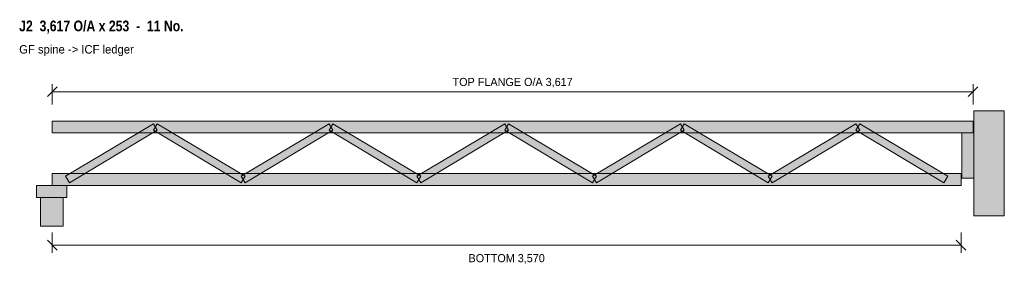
# Model space of a CAD drawing. Header units: millimetres. Extents: x 2636 to 6504, y 2015 to 2976.
import ezdxf
from ezdxf.enums import TextEntityAlignment as Align

# ---------------------------------------------------------------- set-up
doc = ezdxf.new("R2010")
doc.units = ezdxf.units.MM
for name, color, linetype in [('FILL-LIGHT', 7, 'Continuous'), ('FILL-MASONRY_FILL', 7, 'Continuous'), ('FILL-TIMBER', 7, 'Continuous'), ('LINE-C_595966', 7, 'Continuous'), ('LINE-C_6B451A', 7, 'Continuous'), ('LINE-C_735940', 7, 'Continuous'), ('LINE-C_B27326', 7, 'Continuous'), ('LINE-GREY', 7, 'Continuous'), ('LINE-INK', 7, 'Continuous'), ('TEXT-INK', 7, 'Continuous'), ('TEXT-STEEL_GREY', 7, 'Continuous'), ('TEXT-TLS_BLUE', 7, 'Continuous')]:
    doc.layers.add(name, color=color, linetype=linetype)
doc.styles.add('OpenSansCondensed-Bold', font='OpenSansCondensed-Bold.ttf')

msp = doc.modelspace()

# ---------------------------------------------------------------- hatches: boundary and pattern name
at = {"layer": 'FILL-LIGHT', "true_color": 0xdedee0}
h = msp.add_hatch(color=254, dxfattribs=at)
h.dxf.hatch_style = 1
h.paths.add_polyline_path([(6504.4, 2205), (6504.4, 2618), (6384.4, 2618), (6384.4, 2205)])
at = {"layer": 'FILL-LIGHT', "true_color": 0xccd1db}
h = msp.add_hatch(color=254, dxfattribs=at)
h.dxf.hatch_style = 1
h.paths.add_polyline_path([(2831.7, 2335.6), (2816.3, 2361.4), (3161.4, 2567.4), (3176.7, 2541.6)])
h = msp.add_hatch(color=254, dxfattribs=at)
h.dxf.hatch_style = 1
h.paths.add_polyline_path([(3506.4, 2335.6), (3161.4, 2541.6), (3176.7, 2567.4), (3521.8, 2361.4)])
h = msp.add_hatch(color=254, dxfattribs=at)
h.dxf.hatch_style = 1
h.paths.add_polyline_path([(3521.8, 2335.6), (3506.4, 2361.4), (3851.4, 2567.4), (3866.8, 2541.6)])
h = msp.add_hatch(color=254, dxfattribs=at)
h.dxf.hatch_style = 1
h.paths.add_polyline_path([(4196.5, 2335.6), (3851.4, 2541.6), (3866.8, 2567.4), (4211.8, 2361.4)])
h = msp.add_hatch(color=254, dxfattribs=at)
h.dxf.hatch_style = 1
h.paths.add_polyline_path([(4211.8, 2335.6), (4196.5, 2361.4), (4541.5, 2567.4), (4556.9, 2541.6)])
h = msp.add_hatch(color=254, dxfattribs=at)
h.dxf.hatch_style = 1
h.paths.add_polyline_path([(4886.6, 2335.6), (4541.5, 2541.6), (4556.9, 2567.4), (4901.9, 2361.4)])
h = msp.add_hatch(color=254, dxfattribs=at)
h.dxf.hatch_style = 1
h.paths.add_polyline_path([(4901.9, 2335.6), (4886.6, 2361.4), (5231.6, 2567.4), (5247, 2541.6)])
h = msp.add_hatch(color=254, dxfattribs=at)
h.dxf.hatch_style = 1
h.paths.add_polyline_path([(5576.6, 2335.6), (5231.6, 2541.6), (5247, 2567.4), (5592, 2361.4)])
h = msp.add_hatch(color=254, dxfattribs=at)
h.dxf.hatch_style = 1
h.paths.add_polyline_path([(5592, 2335.6), (5576.6, 2361.4), (5921.7, 2567.4), (5937, 2541.6)])
h = msp.add_hatch(color=254, dxfattribs=at)
h.dxf.hatch_style = 1
h.paths.add_polyline_path([(6266.7, 2335.6), (5921.7, 2541.6), (5937, 2567.4), (6282.1, 2361.4)])
at = {"layer": 'FILL-MASONRY_FILL', "true_color": 0xf7f0e0}
h = msp.add_hatch(color=7, dxfattribs=at)
h.dxf.hatch_style = 1
h.paths.add_polyline_path([(2806.5, 2165), (2806.5, 2278), (2717.5, 2278), (2717.5, 2165)])
at = {"layer": 'FILL-TIMBER', "true_color": 0xeddbb8}
h = msp.add_hatch(color=254, dxfattribs=at)
h.dxf.hatch_style = 1
h.paths.add_polyline_path([(2764, 2531), (2764, 2578), (6381.4, 2578), (6381.4, 2531)])
at = {"layer": 'FILL-TIMBER', "true_color": 0xedcc99}
h = msp.add_hatch(color=31, dxfattribs=at)
h.dxf.hatch_style = 1
h.paths.add_polyline_path([(6384.4, 2353), (6384.4, 2531), (6337.4, 2531), (6337.4, 2353)])
at = {"layer": 'FILL-TIMBER', "true_color": 0xeddbb8}
h = msp.add_hatch(color=254, dxfattribs=at)
h.dxf.hatch_style = 1
h.paths.add_polyline_path([(2764, 2325), (2764, 2372), (6334.4, 2372), (6334.4, 2325)])
at = {"layer": 'FILL-TIMBER', "true_color": 0xe6dbcc}
h = msp.add_hatch(color=254, dxfattribs=at)
h.dxf.hatch_style = 1
h.paths.add_polyline_path([(2821.5, 2278), (2821.5, 2325), (2702.5, 2325), (2702.5, 2278)])

# ---------------------------------------------------------------- linework, layer by layer
at = {"layer": 'LINE-C_595966', "lineweight": 5}
for points in [[(2831.7, 2335.6), (2816.3, 2361.4), (3161.4, 2567.4), (3176.7, 2541.6)], [(3506.4, 2335.6), (3161.4, 2541.6), (3176.7, 2567.4), (3521.8, 2361.4)], [(3521.8, 2335.6), (3506.4, 2361.4), (3851.4, 2567.4), (3866.8, 2541.6)], [(4196.5, 2335.6), (3851.4, 2541.6), (3866.8, 2567.4), (4211.8, 2361.4)], [(4211.8, 2335.6), (4196.5, 2361.4), (4541.5, 2567.4), (4556.9, 2541.6)], [(4886.6, 2335.6), (4541.5, 2541.6), (4556.9, 2567.4), (4901.9, 2361.4)], [(4901.9, 2335.6), (4886.6, 2361.4), (5231.6, 2567.4), (5247, 2541.6)], [(5576.6, 2335.6), (5231.6, 2541.6), (5247, 2567.4), (5592, 2361.4)], [(5592, 2335.6), (5576.6, 2361.4), (5921.7, 2567.4), (5937, 2541.6)], [(6266.7, 2335.6), (5921.7, 2541.6), (5937, 2567.4), (6282.1, 2361.4)]]:
    msp.add_lwpolyline(points, close=True, dxfattribs=at)
at = {"layer": 'LINE-C_6B451A', "lineweight": 5}
for points in [[(2764, 2531), (2764, 2578), (6381.4, 2578), (6381.4, 2531)], [(2764, 2325), (2764, 2372), (6334.4, 2372), (6334.4, 2325)]]:
    msp.add_lwpolyline(points, close=True, dxfattribs=at)
at = {"layer": 'LINE-C_735940', "lineweight": 5}
for points in [[(2821.5, 2278), (2821.5, 2325), (2702.5, 2325), (2702.5, 2278)], [(2806.5, 2165), (2806.5, 2278), (2717.5, 2278), (2717.5, 2165)]]:
    msp.add_lwpolyline(points, close=True, dxfattribs=at)
at = {"layer": 'LINE-C_B27326', "lineweight": 5}
msp.add_lwpolyline([(6384.4, 2353), (6384.4, 2531), (6337.4, 2531), (6337.4, 2353)], close=True, dxfattribs=at)
at = {"layer": 'LINE-GREY', "lineweight": 5}
msp.add_lwpolyline([(6504.4, 2205), (6504.4, 2618), (6384.4, 2618), (6384.4, 2205)], close=True, dxfattribs=at)
at = {"layer": 'LINE-INK', "lineweight": 5}
for p, q in [((2744.6, 2673.6), (2783.4, 2712.4)), ((2764, 2643), (2764, 2723)), ((6362, 2673.6), (6400.8, 2712.4)), ((6381.4, 2643), (6381.4, 2723)), ((2764, 2693), (6381.4, 2693)), ((2764, 2140), (2764, 2060)), ((6334.4, 2140), (6334.4, 2060)), ((2744.6, 2109.4), (2783.4, 2070.6)), ((2764, 2090), (6334.4, 2090)), ((6315, 2109.4), (6353.8, 2070.6))]:
    msp.add_line(p, q, dxfattribs=at)

# ---------------------------------------------------------------- texts
at = {"layer": 'TEXT-INK'}
for s, p in [('TOP FLANGE O/A 3,617', (4572.7, 2715.5)), ('BOTTOM 3,570', (4549.2, 2023.4))]:
    msp.add_text(s, height=31.75, dxfattribs=at).set_placement(p, align=Align.CENTER)
at = {"layer": 'TEXT-STEEL_GREY'}
msp.add_text('GF spine -> ICF ledger', height=33.02, dxfattribs=at).set_placement((2634, 2843))
at = {"layer": 'TEXT-TLS_BLUE', "style": 'OpenSansCondensed-Bold'}
msp.add_text('J2  3,617 O/A x 253  -  11 No.', height=41.91, dxfattribs=at).set_placement((2634, 2930.5))

doc.saveas('drawing.dxf')
